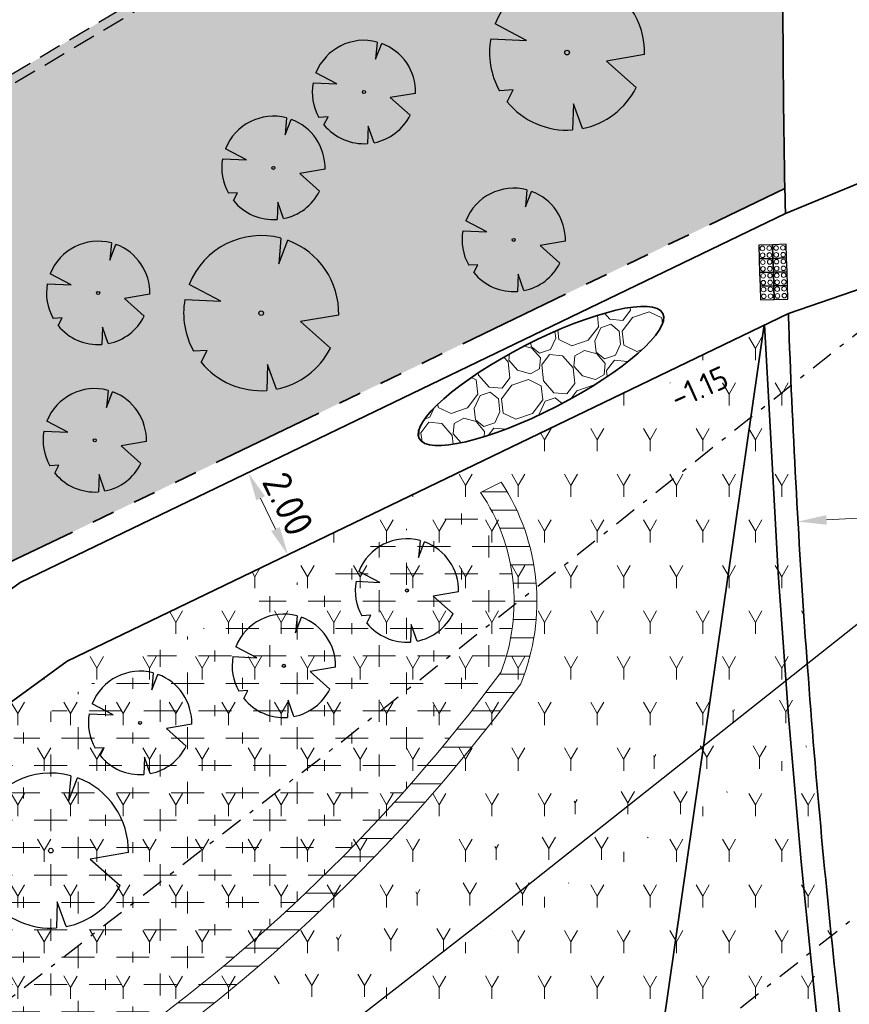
# Model space of a CAD drawing. Header units: metres. Extents: x 103263 to 106611, y 426963 to 428812.
# Tile 50 of 74: x 104462 to 104480, y 427813 to 427834. Entities that reach past the tile are written whole.
import ezdxf

# ---------------------------------------------------------------- set-up
doc = ezdxf.new("R2010")
doc.units = ezdxf.units.M
for name, pattern in [('DASHDOT', [1, 0.5, -0.25, 0, -0.25]), ('DASHED', [0.75, 0.5, -0.25]), ('VH-RWSBAND_110X220', [24, 10, -2, 2, -2, 2, -2, 2, -2])]:
    doc.linetypes.add(name, pattern=pattern)
doc.layers.add('kc-nieuwe-gasleiding-25-03-2004', color=30, linetype='Continuous')
for name, color, linetype, lineweight in [('N-GV-GW-TALUD_TEEN-G', 3, 'Continuous', 35), ('N-WE-GR-BOOM-S', 7, 'Continuous', 25), ('N-WE-GW-HOOGTE_AFWERKHOOGTE-T25', 7, 'Continuous', 25), ('N-WE-IE-INSTAPMARKERING-S', 7, 'Continuous', 0), ('N-WE-VH-KANTOPSLUITING_TROTTOIRBAND_RWS_110 220-G', 210, 'VH-RWSBAND_110X220', 35), ('N-WE-VH-KANTVERHARDING-G', 210, 'Continuous', 35), ('N-WE-VH-KANTVERHARDING-M', 7, 'Continuous', 18), ('N-WE-VH-VERHARDING_BETONSTRAATSTEEN-G', 252, 'Continuous', 35), ('N-WE-VH-VERHARDING_HALFVERHARDING-A-250', 252, 'Continuous', 18), ('N-WE-VH-VERKEERSTEGEL-S', 7, 'Continuous', 25), ('N-XX-GR-BOS-A-250', 42, 'Continuous', 18), ('N-XX-GW-GROND_ZAND-WERK-AD-100', 7, 'Continuous', 18), ('N-XX-VH-KANTVERHARDING-G', 210, 'Continuous', 35), ('toekomstig', 254, 'DASHED', 25)]:
    doc.layers.add(name, color=color, linetype=linetype, lineweight=lineweight)
doc.layers.add('N-WE-GR-BEPLANTING-A-250', color=7, linetype='Continuous', lineweight=18, true_color=0x00a500)
doc.layers.add('N-WE-GR-GRAS-A-250', color=7, linetype='Continuous', lineweight=18, true_color=0x7ca500)
doc.layers.add('N-WE-VH-VERHARDING-AP_GROEN4', color=7, linetype='Continuous', true_color=0x004700)
doc.styles.add('fase3$0$STANDARD', font='ISO')
doc.styles.add('NLCS-ISO-M200-T25', font='NLCS-ISO.ttf', dxfattribs={"height": 0.5})
doc.styles.add('NLCS-ISO-M250-T25', font='NLCS-ISO.ttf', dxfattribs={"height": 0.625})
doc.linetypes.add('fase3$0$GASLEIDING', pattern='A,5,-1,["X",fase3$0$STANDARD,S=1,R=0,X=-0.2,Y=-0.5],-1', length=7)
doc.dimstyles.new('NLCS-M250-T25-PIJL_L2_H1', dxfattribs={"dimscale": 0.25, "dimtxt": 2.5, "dimasz": 2.5, "dimexe": 2, "dimexo": 2, "dimgap": 0.7, "dimtad": 1, "dimzin": 0, "dimdsep": 46, "dimtxsty": 'NLCS-ISO-M250-T25', "dimcen": 0, "dimdle": 2, "dimclrd": 256, "dimclre": 256, "dimclrt": 256, "dimadec": 1, "dimazin": 0, "dimtfac": 1, "dimtdec": 3, "dimtofl": 0, "dimtmove": 0, "dimatfit": 3, "dimfxl": 2, "dimfxlon": 1, "dimtfillclr": 256, "dimtolj": 1, "dimtzin": 0, "dimlwd": -1, "dimlwe": -1, "dimarcsym": 0})
pattern_1 = [(60.00000000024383, (104639.955648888, 427910.1806441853), (-0.5773504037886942, 0.9999997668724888), [0.288676, -0.8660260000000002]), (120.0000000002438, (104639.955648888, 427910.1806441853), (-1.154700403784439, -2.331299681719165e-07), [0.288676, -0.8660260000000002]), (270, (104639.955648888, 427910.1806441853), (0.5773500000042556, -0.9999999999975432), [0.25, -1.75])]
pattern_2 = [(60.00000000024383, (104664.6892993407, 427702.1373207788), (-0.5773504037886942, 0.9999997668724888), [0.288676, -0.8660260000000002]), (120.0000000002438, (104664.6892993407, 427702.1373207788), (-1.154700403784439, -2.331299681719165e-07), [0.288676, -0.8660260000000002]), (270, (104664.6892993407, 427702.1373207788), (0.5773500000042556, -0.9999999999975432), [0.25, -1.75])]

# ---------------------------------------------------------------- blocks, each defined once
blk = doc.blocks.new('*U340')
at = {"ltscale": 20, "flags": 128}
for points in [[(0.5793388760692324, 2.190296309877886), (0.512674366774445, 1.442929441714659), (0.7783564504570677, 2.127719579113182)], [(-2.229457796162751, 0.4031898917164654), (-1.183538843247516, 0.3534729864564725), (-2.105046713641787, 0.837744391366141)], [(2.264866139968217, -0.05835501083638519), (1.153274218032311, -0.2475629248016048), (2.022349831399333, -1.021356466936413)], [(-1.754058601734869, -1.433978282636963), (-1.575691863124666, -1.088303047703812), (-1.973252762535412, -1.113243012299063)], [(0.446271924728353, -2.221250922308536), (0.1886407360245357, -1.498573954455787), (0.1622557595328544, -2.259803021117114)]]:
    blk.add_lwpolyline(points, dxfattribs=at)
blk.add_lwpolyline([(2.26486297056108, -0.05835493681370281, 0.3219436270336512), (0.7783549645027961, 2.127715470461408, 0.3219436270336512)], format="xyb", dxfattribs=at)
blk.add_circle((0, 0), 0.0675)
at = {"ltscale": 20}
for start, end in [(75.18440999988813, 158.298953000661), (169.7490490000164, 209.4302330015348), (281.3600670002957, 333.2046490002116), (219.2666920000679, 274.1068389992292)]:
    blk.add_arc((0, 0), 2.265614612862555, start, end, dxfattribs=at)
blk = doc.blocks.new('*U341')
at = {"ltscale": 20, "flags": 128}
for points in [[(0.5793388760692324, 2.190296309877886), (0.512674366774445, 1.442929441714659), (0.7783564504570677, 2.127719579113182)], [(-2.229457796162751, 0.4031898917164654), (-1.183538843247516, 0.3534729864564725), (-2.105046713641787, 0.837744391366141)], [(2.264866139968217, -0.05835501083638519), (1.153274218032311, -0.2475629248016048), (2.022349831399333, -1.021356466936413)], [(-1.754058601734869, -1.433978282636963), (-1.575691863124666, -1.088303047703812), (-1.973252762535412, -1.113243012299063)], [(0.446271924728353, -2.221250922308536), (0.1886407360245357, -1.498573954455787), (0.1622557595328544, -2.259803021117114)]]:
    blk.add_lwpolyline(points, dxfattribs=at)
blk.add_lwpolyline([(2.26486297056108, -0.05835493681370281, 0.3219436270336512), (0.7783549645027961, 2.127715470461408, 0.3219436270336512)], format="xyb", dxfattribs=at)
blk.add_circle((0, 0), 0.0675)
at = {"ltscale": 20}
for start, end in [(75.18440999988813, 158.298953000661), (169.7490490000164, 209.4302330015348), (281.3600670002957, 333.2046490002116), (219.2666920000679, 274.1068389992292)]:
    blk.add_arc((0, 0), 2.265614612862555, start, end, dxfattribs=at)
blk = doc.blocks.new('*U363')
at = {"ltscale": 20, "flags": 128}
for points in [[(0.5793388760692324, 2.190296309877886), (0.512674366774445, 1.442929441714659), (0.7783564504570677, 2.127719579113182)], [(-2.229457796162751, 0.4031898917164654), (-1.183538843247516, 0.3534729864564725), (-2.105046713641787, 0.837744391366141)], [(2.264866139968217, -0.05835501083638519), (1.153274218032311, -0.2475629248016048), (2.022349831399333, -1.021356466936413)], [(-1.754058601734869, -1.433978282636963), (-1.575691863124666, -1.088303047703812), (-1.973252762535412, -1.113243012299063)], [(0.446271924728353, -2.221250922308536), (0.1886407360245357, -1.498573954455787), (0.1622557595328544, -2.259803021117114)]]:
    blk.add_lwpolyline(points, dxfattribs=at)
blk.add_lwpolyline([(2.26486297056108, -0.05835493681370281, 0.3219436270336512), (0.7783549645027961, 2.127715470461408, 0.3219436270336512)], format="xyb", dxfattribs=at)
blk.add_circle((0, 0), 0.0675)
at = {"ltscale": 20}
for start, end in [(75.18440999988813, 158.298953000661), (169.7490490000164, 209.4302330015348), (281.3600670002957, 333.2046490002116), (219.2666920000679, 274.1068389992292)]:
    blk.add_arc((0, 0), 2.265614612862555, start, end, dxfattribs=at)
blk = doc.blocks.new('*U196')
at = {"ltscale": 20, "flags": 128}
for points in [[(0.5793388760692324, 2.190296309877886), (0.512674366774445, 1.442929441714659), (0.7783564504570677, 2.127719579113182)], [(-2.229457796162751, 0.4031898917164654), (-1.183538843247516, 0.3534729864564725), (-2.105046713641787, 0.837744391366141)], [(2.264866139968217, -0.05835501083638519), (1.153274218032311, -0.2475629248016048), (2.022349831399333, -1.021356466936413)], [(-1.754058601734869, -1.433978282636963), (-1.575691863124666, -1.088303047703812), (-1.973252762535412, -1.113243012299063)], [(0.446271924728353, -2.221250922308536), (0.1886407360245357, -1.498573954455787), (0.1622557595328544, -2.259803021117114)]]:
    blk.add_lwpolyline(points, dxfattribs=at)
blk.add_lwpolyline([(2.26486297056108, -0.05835493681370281, 0.3219436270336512), (0.7783549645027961, 2.127715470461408, 0.3219436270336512)], format="xyb", dxfattribs=at)
blk.add_circle((0, 0), 0.0675)
at = {"ltscale": 20}
for start, end in [(75.18440999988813, 158.298953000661), (169.7490490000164, 209.4302330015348), (281.3600670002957, 333.2046490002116), (219.2666920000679, 274.1068389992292)]:
    blk.add_arc((0, 0), 2.265614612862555, start, end, dxfattribs=at)
blk = doc.blocks.new('*U197')
at = {"ltscale": 20, "flags": 128}
for points in [[(0.5793388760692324, 2.190296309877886), (0.512674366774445, 1.442929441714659), (0.7783564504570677, 2.127719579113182)], [(-2.229457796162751, 0.4031898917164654), (-1.183538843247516, 0.3534729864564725), (-2.105046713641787, 0.837744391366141)], [(2.264866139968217, -0.05835501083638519), (1.153274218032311, -0.2475629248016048), (2.022349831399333, -1.021356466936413)], [(-1.754058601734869, -1.433978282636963), (-1.575691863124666, -1.088303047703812), (-1.973252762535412, -1.113243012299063)], [(0.446271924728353, -2.221250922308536), (0.1886407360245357, -1.498573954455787), (0.1622557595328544, -2.259803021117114)]]:
    blk.add_lwpolyline(points, dxfattribs=at)
blk.add_lwpolyline([(2.26486297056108, -0.05835493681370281, 0.3219436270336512), (0.7783549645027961, 2.127715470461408, 0.3219436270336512)], format="xyb", dxfattribs=at)
blk.add_circle((0, 0), 0.0675)
at = {"ltscale": 20}
for start, end in [(75.18440999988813, 158.298953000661), (169.7490490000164, 209.4302330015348), (281.3600670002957, 333.2046490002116), (219.2666920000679, 274.1068389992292)]:
    blk.add_arc((0, 0), 2.265614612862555, start, end, dxfattribs=at)
blk = doc.blocks.new('*U318')
at = {"ltscale": 20, "flags": 128}
for points in [[(0.5793388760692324, 2.190296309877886), (0.512674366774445, 1.442929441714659), (0.7783564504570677, 2.127719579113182)], [(-2.229457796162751, 0.4031898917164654), (-1.183538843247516, 0.3534729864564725), (-2.105046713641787, 0.837744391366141)], [(2.264866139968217, -0.05835501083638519), (1.153274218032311, -0.2475629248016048), (2.022349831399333, -1.021356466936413)], [(-1.754058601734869, -1.433978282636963), (-1.575691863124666, -1.088303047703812), (-1.973252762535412, -1.113243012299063)], [(0.446271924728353, -2.221250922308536), (0.1886407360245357, -1.498573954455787), (0.1622557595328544, -2.259803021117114)]]:
    blk.add_lwpolyline(points, dxfattribs=at)
blk.add_lwpolyline([(2.26486297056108, -0.05835493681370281, 0.3219436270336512), (0.7783549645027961, 2.127715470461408, 0.3219436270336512)], format="xyb", dxfattribs=at)
blk.add_circle((0, 0), 0.0675)
at = {"ltscale": 20}
for start, end in [(75.18440999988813, 158.298953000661), (169.7490490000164, 209.4302330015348), (281.3600670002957, 333.2046490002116), (219.2666920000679, 274.1068389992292)]:
    blk.add_arc((0, 0), 2.265614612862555, start, end, dxfattribs=at)
blk = doc.blocks.new('*U186')
at = {"ltscale": 20, "flags": 128}
for points in [[(0.5793388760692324, 2.190296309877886), (0.512674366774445, 1.442929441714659), (0.7783564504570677, 2.127719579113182)], [(-2.229457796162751, 0.4031898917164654), (-1.183538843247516, 0.3534729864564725), (-2.105046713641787, 0.837744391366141)], [(2.264866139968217, -0.05835501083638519), (1.153274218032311, -0.2475629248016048), (2.022349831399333, -1.021356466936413)], [(-1.754058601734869, -1.433978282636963), (-1.575691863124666, -1.088303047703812), (-1.973252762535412, -1.113243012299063)], [(0.446271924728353, -2.221250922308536), (0.1886407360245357, -1.498573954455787), (0.1622557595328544, -2.259803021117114)]]:
    blk.add_lwpolyline(points, dxfattribs=at)
blk.add_lwpolyline([(2.26486297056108, -0.05835493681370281, 0.3219436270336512), (0.7783549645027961, 2.127715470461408, 0.3219436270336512)], format="xyb", dxfattribs=at)
blk.add_circle((0, 0), 0.0675)
at = {"ltscale": 20}
for start, end in [(75.18440999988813, 158.298953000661), (169.7490490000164, 209.4302330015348), (281.3600670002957, 333.2046490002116), (219.2666920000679, 274.1068389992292)]:
    blk.add_arc((0, 0), 2.265614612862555, start, end, dxfattribs=at)
blk = doc.blocks.new('*U187')
at = {"ltscale": 20, "flags": 128}
for points in [[(0.5793388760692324, 2.190296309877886), (0.512674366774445, 1.442929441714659), (0.7783564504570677, 2.127719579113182)], [(-2.229457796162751, 0.4031898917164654), (-1.183538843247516, 0.3534729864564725), (-2.105046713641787, 0.837744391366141)], [(2.264866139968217, -0.05835501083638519), (1.153274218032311, -0.2475629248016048), (2.022349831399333, -1.021356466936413)], [(-1.754058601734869, -1.433978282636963), (-1.575691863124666, -1.088303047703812), (-1.973252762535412, -1.113243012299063)], [(0.446271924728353, -2.221250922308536), (0.1886407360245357, -1.498573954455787), (0.1622557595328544, -2.259803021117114)]]:
    blk.add_lwpolyline(points, dxfattribs=at)
blk.add_lwpolyline([(2.26486297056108, -0.05835493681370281, 0.3219436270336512), (0.7783549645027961, 2.127715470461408, 0.3219436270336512)], format="xyb", dxfattribs=at)
blk.add_circle((0, 0), 0.0675)
at = {"ltscale": 20}
for start, end in [(75.18440999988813, 158.298953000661), (169.7490490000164, 209.4302330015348), (281.3600670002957, 333.2046490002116), (219.2666920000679, 274.1068389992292)]:
    blk.add_arc((0, 0), 2.265614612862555, start, end, dxfattribs=at)
blk = doc.blocks.new('*U188')
at = {"ltscale": 20, "flags": 128}
for points in [[(0.5793388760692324, 2.190296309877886), (0.512674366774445, 1.442929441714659), (0.7783564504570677, 2.127719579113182)], [(-2.229457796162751, 0.4031898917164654), (-1.183538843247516, 0.3534729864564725), (-2.105046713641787, 0.837744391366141)], [(2.264866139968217, -0.05835501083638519), (1.153274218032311, -0.2475629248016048), (2.022349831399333, -1.021356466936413)], [(-1.754058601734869, -1.433978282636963), (-1.575691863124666, -1.088303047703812), (-1.973252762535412, -1.113243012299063)], [(0.446271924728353, -2.221250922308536), (0.1886407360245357, -1.498573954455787), (0.1622557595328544, -2.259803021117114)]]:
    blk.add_lwpolyline(points, dxfattribs=at)
blk.add_lwpolyline([(2.26486297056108, -0.05835493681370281, 0.3219436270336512), (0.7783549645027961, 2.127715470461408, 0.3219436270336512)], format="xyb", dxfattribs=at)
blk.add_circle((0, 0), 0.0675)
at = {"ltscale": 20}
for start, end in [(75.18440999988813, 158.298953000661), (169.7490490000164, 209.4302330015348), (281.3600670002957, 333.2046490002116), (219.2666920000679, 274.1068389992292)]:
    blk.add_arc((0, 0), 2.265614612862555, start, end, dxfattribs=at)
blk = doc.blocks.new('*U140')
at = {"ltscale": 20, "flags": 128}
for points in [[(0.5793388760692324, 2.190296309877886), (0.512674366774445, 1.442929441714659), (0.7783564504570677, 2.127719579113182)], [(-2.229457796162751, 0.4031898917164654), (-1.183538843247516, 0.3534729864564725), (-2.105046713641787, 0.837744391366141)], [(2.264866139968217, -0.05835501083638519), (1.153274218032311, -0.2475629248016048), (2.022349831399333, -1.021356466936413)], [(-1.754058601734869, -1.433978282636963), (-1.575691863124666, -1.088303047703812), (-1.973252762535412, -1.113243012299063)], [(0.446271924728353, -2.221250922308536), (0.1886407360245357, -1.498573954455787), (0.1622557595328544, -2.259803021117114)]]:
    blk.add_lwpolyline(points, dxfattribs=at)
blk.add_lwpolyline([(2.26486297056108, -0.05835493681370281, 0.3219436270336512), (0.7783549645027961, 2.127715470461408, 0.3219436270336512)], format="xyb", dxfattribs=at)
blk.add_circle((0, 0), 0.0675)
at = {"ltscale": 20}
for start, end in [(75.18440999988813, 158.298953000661), (169.7490490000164, 209.4302330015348), (281.3600670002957, 333.2046490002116), (219.2666920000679, 274.1068389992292)]:
    blk.add_arc((0, 0), 2.265614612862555, start, end, dxfattribs=at)
blk = doc.blocks.new('*U155')
at = {"ltscale": 20, "flags": 128}
for points in [[(0.5793388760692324, 2.190296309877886), (0.512674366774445, 1.442929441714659), (0.7783564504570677, 2.127719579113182)], [(-2.229457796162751, 0.4031898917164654), (-1.183538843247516, 0.3534729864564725), (-2.105046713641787, 0.837744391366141)], [(2.264866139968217, -0.05835501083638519), (1.153274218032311, -0.2475629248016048), (2.022349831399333, -1.021356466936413)], [(-1.754058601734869, -1.433978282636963), (-1.575691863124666, -1.088303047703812), (-1.973252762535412, -1.113243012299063)], [(0.446271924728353, -2.221250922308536), (0.1886407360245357, -1.498573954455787), (0.1622557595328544, -2.259803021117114)]]:
    blk.add_lwpolyline(points, dxfattribs=at)
blk.add_lwpolyline([(2.26486297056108, -0.05835493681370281, 0.3219436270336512), (0.7783549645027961, 2.127715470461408, 0.3219436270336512)], format="xyb", dxfattribs=at)
blk.add_circle((0, 0), 0.0675)
at = {"ltscale": 20}
for start, end in [(75.18440999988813, 158.298953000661), (169.7490490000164, 209.4302330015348), (281.3600670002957, 333.2046490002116), (219.2666920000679, 274.1068389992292)]:
    blk.add_arc((0, 0), 2.265614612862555, start, end, dxfattribs=at)
blk = doc.blocks.new('*D499')
at = {"layer": 'Defpoints', "color": 0, "ltscale": 0.1, "transparency": 16777216}
for p in [(104467.4016285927, 427824.5716974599), (104468.2704436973, 427822.7702646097), (104467.9590988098, 427822.6201057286)]:
    blk.add_point(p, dxfattribs=at)
at = {"layer": 'N-WE-VH-KANTVERHARDING-M', "ltscale": 0.1, "transparency": 16777216}
for p, q in [((104467.0902837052, 427824.4215385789), (104466.6399254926, 427824.2043348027)), ((104467.3617884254, 427823.8585908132), (104467.6875940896, 427823.1830534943)), ((104467.9590988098, 427822.6201057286), (104467.5087405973, 427822.4029019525))]:
    blk.add_line(p, q, dxfattribs=at)
for points in [[(104467.455613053, 427823.9038415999), (104467.2679637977, 427823.8133400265), (104467.0902837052, 427824.4215385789)], [(104467.7814187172, 427823.228304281), (104467.593769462, 427823.1378027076), (104467.9590988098, 427822.6201057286)]]:
    blk.add_solid(points, dxfattribs=at)
at = {"layer": 'N-WE-VH-KANTVERHARDING-M', "ltscale": 0.1, "transparency": 16777216, "insert": (104467.9637905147, 427823.7325958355), "char_height": 0.625, "attachment_point": 5, "rotation": 295.74760150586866, "style": 'NLCS-ISO-M250-T25'}
blk.add_mtext('\\A1;2.00', dxfattribs=at)
blk = doc.blocks.new('SVH-VERKEERSTEGEL_300X300_NOPPENTEGEL')
blk.add_3dface([(-0.15, -0.3), (0.15, -0.3), (0.15, 5.551115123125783e-17), (-0.15, 5.551115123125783e-17)])
at = {"layer": 'N-WE-IE-INSTAPMARKERING-S'}
for centre, radius in [((-0.07500000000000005, -0.07499999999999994), 0.05000000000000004), ((-0.07500000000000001, -0.225), 0.05000000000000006), ((0.075, -0.07499999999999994), 0.05000000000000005), ((0.075, -0.225), 0.05000000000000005)]:
    blk.add_circle(centre, radius, dxfattribs=at)
blk = doc.blocks.new('*D467')
at = {"layer": 'Defpoints', "color": 0, "ltscale": 0.1, "transparency": 16777216}
for p in [(104483.1325649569, 427823.5772109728), (104483.1325649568, 427823.577210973), (104479.1391862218, 427823.3471528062)]:
    blk.add_point(p, dxfattribs=at)
at = {"layer": 'N-WE-VH-KANTVERHARDING-M', "ltscale": 0.1, "transparency": 16777216}
for p, q in [((104483.1325649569, 427823.577210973), (104483.1038076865, 427824.0763833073)), ((104479.1391862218, 427823.3471528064), (104479.1104289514, 427823.8463251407)), ((104479.7631516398, 427823.3830993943), (104482.5085995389, 427823.541264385))]:
    blk.add_line(p, q, dxfattribs=at)
for points in [[(104482.5026084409, 427823.6452586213), (104482.5145906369, 427823.4372701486), (104483.1325649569, 427823.577210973)], [(104479.7571605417, 427823.4870936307), (104479.7691427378, 427823.2791051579), (104479.1391862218, 427823.3471528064)]]:
    blk.add_solid(points, dxfattribs=at)
at = {"layer": 'N-WE-VH-KANTVERHARDING-M', "ltscale": 0.1, "transparency": 16777216, "insert": (104481.1078372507, 427823.9488749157), "char_height": 0.625, "attachment_point": 5, "rotation": 3.2971599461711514, "style": 'NLCS-ISO-M250-T25'}
blk.add_mtext('\\A1;4.00', dxfattribs=at)

msp = doc.modelspace()

# ---------------------------------------------------------------- hatches: boundary and pattern name
at = {"layer": 'N-WE-GR-BEPLANTING-A-250'}
h = msp.add_hatch(dxfattribs=at)
h.set_pattern_fill('AGR-BEPLANTING_SOORT_01', color=256, scale=0.2, angle=2.438340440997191e-10, style=0, pattern_type=2)
h.set_pattern_definition(pattern_1)
edge = h.paths.add_edge_path()
edge.add_line((104659.3303647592, 427926.4612525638), (104651.7230013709, 427930.1607831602))
edge.add_line((104651.7230013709, 427930.1607831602), (104630.4938774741, 427940.376883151))
edge.add_line((104630.4938774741, 427940.376883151), (104615.8207720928, 427939.2164508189))
edge.add_line((104615.8207720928, 427939.2164508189), (104614.2376933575, 427936.9417769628))
edge.add_line((104614.2376933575, 427936.9417769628), (104618.9005509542, 427931.7673681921))
edge.add_line((104618.9005509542, 427931.7673681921), (104620.0012690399, 427927.1015558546))
edge.add_line((104620.0012690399, 427927.1015558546), (104630.0898014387, 427928.1712134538))
edge.add_line((104630.0898014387, 427928.1712134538), (104636.2878124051, 427922.2964945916))
edge.add_line((104636.2878124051, 427922.2964945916), (104635.6264533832, 427916.4450273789))
edge.add_line((104635.6264533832, 427916.4450273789), (104649.3272545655, 427918.542081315))
edge.add_line((104649.3272545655, 427918.542081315), (104660.6366545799, 427913.9924327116))
edge.add_line((104660.6366545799, 427913.9924327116), (104663.6131149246, 427914.9011601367))
edge.add_line((104663.6131149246, 427914.9011601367), (104665.8010621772, 427914.1757056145))
edge.add_line((104665.8010621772, 427914.1757056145), (104667.1001514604, 427911.8641044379))
edge.add_line((104667.1001514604, 427911.8641044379), (104668.6199794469, 427908.9346376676))
edge.add_line((104668.6199794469, 427908.9346376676), (104670.7094656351, 427905.0285698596))
edge.add_line((104670.7094656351, 427905.0285698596), (104666.1406019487, 427898.7868442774))
edge.add_line((104666.1406019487, 427898.7868442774), (104659.3938611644, 427895.167689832))
edge.add_line((104659.3938611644, 427895.167689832), (104659.8848710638, 427894.6055145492))
edge.add_arc((2471945.486461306, 2366238.399359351), 3059610.724035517, 219.310766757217, 219.311095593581)
edge.add_arc((104633.1765330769, 427844.6214640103), 52.49880512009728, 34.46647924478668, 43.892134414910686, ccw=False)
edge.add_arc((104561.2641716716, 427811.9097585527), 131.0209486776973, 20.525008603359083, 28.4523627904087, ccw=False)
edge.add_arc((104687.2521040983, 427859.0575428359), 3.499999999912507, 200.2204952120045, 290.1774694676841)
edge.add_arc((104734.3333150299, 427775.8055196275), 92.1906331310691, 116.25824959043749, 119.84127220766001, ccw=False)
edge.add_line((104693.54653613, 427858.4829137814), (104693.7189308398, 427859.7056682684))
edge.add_line((104693.7189308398, 427859.7056682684), (104675.3548332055, 427897.7132286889))
edge.add_line((104675.3548332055, 427897.7132286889), (104665.2685288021, 427916.3479826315))
edge.add_line((104665.2685288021, 427916.3479826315), (104661.1353112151, 427923.4013750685))
edge.add_line((104661.1353112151, 427923.4013750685), (104659.3303647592, 427926.4612525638))
edge = h.paths.add_edge_path()
edge.add_line((104670.1550383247, 427924.7248936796), (104658.9175619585, 427940.3055199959))
edge.add_line((104658.9175619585, 427940.3055199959), (104653.2284554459, 427936.5817013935))
edge.add_arc((104651.4900431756, 427939.1483963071), 3.100000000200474, 210.78231766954, 304.10962921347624, ccw=False)
edge.add_arc((104006.7206265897, 427555.0583306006), 747.4016849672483, 30.78231766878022, 33.22624458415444)
edge.add_line((104631.9321601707, 427964.5944303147), (104627.9856486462, 427961.7680270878))
edge.add_line((104627.9856486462, 427961.7680270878), (104626.3177951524, 427960.5509960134))
edge.add_line((104626.3177951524, 427960.5509960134), (104625.9700455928, 427960.9459651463))
edge.add_line((104625.9700455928, 427960.9459651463), (104624.1400822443, 427949.0979709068))
edge.add_line((104624.1400822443, 427949.0979709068), (104623.8429765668, 427947.1743769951))
edge.add_line((104623.8429765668, 427947.1743769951), (104618.5678430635, 427941.9415107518))
edge.add_line((104618.5678430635, 427941.9415107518), (104631.1659005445, 427942.9378365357))
edge.add_line((104631.1659005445, 427942.9378365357), (104634.7839139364, 427941.1783634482))
edge.add_line((104634.7839139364, 427941.1783634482), (104651.5656544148, 427933.0172491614))
edge.add_line((104651.5656544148, 427933.0172491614), (104660.8855343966, 427928.4849060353))
edge.add_line((104660.8855343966, 427928.4849060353), (104667.4835066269, 427917.5208487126))
edge.add_line((104667.4835066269, 427917.5208487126), (104673.5438381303, 427906.5821909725))
edge.add_line((104673.5438381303, 427906.5821909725), (104680.5943660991, 427892.6833740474))
edge.add_line((104680.5943660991, 427892.6833740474), (104687.9966658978, 427877.3128729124))
edge.add_line((104687.9966658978, 427877.3128729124), (104695.9848212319, 427860.7641181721))
edge.add_line((104695.9848212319, 427860.7641181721), (104701.3449330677, 427863.4087762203))
edge.add_line((104701.3449330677, 427863.4087762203), (104685.8327935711, 427895.5793691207))
edge.add_line((104685.8327935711, 427895.5793691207), (104682.0114505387, 427903.4467681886))
edge.add_line((104682.0114505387, 427903.4467681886), (104677.8967674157, 427911.1612343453))
edge.add_line((104677.8967674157, 427911.1612343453), (104670.1550383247, 427924.7248936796))
h = msp.add_hatch(dxfattribs=at)
h.set_pattern_fill('AGR-BEPLANTING_SOORT_01', color=256, scale=0.2, angle=2.438340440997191e-10, style=0, pattern_type=2)
h.set_pattern_definition(pattern_2)
edge = h.paths.add_edge_path()
edge.add_line((104458.5594570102, 427803.213279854), (104468.3481725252, 427813.8498574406))
edge.add_line((104468.3481725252, 427813.8498574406), (104479.3493798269, 427820.1474798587))
edge.add_arc((104677.9371828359, 427834.7998931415), 199.1276191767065, 181.9826556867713, 184.2198108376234, ccw=False)
edge.add_line((104478.9287722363, 427827.9106820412), (104463.1626539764, 427820.3068228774))
edge.add_line((104463.1626539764, 427820.3068228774), (104448.1884372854, 427809.3916026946))
edge.add_line((104448.1884372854, 427809.3916026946), (104449.7464400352, 427805.4021993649))
edge.add_line((104449.7464400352, 427805.4021993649), (104452.3149181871, 427803.1190763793))
edge.add_line((104452.3149181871, 427803.1190763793), (104455.0627006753, 427804.1546745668))
edge.add_line((104455.0627006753, 427804.1546745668), (104457.0560554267, 427804.229744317))
edge.add_line((104457.0560554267, 427804.229744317), (104458.5594570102, 427803.213279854))
h = msp.add_hatch(dxfattribs=at)
h.set_pattern_fill('AGR-BEPLANTING_SOORT_01', color=256, scale=0.2, angle=2.438340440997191e-10, style=0, pattern_type=2)
h.set_pattern_definition(pattern_1)
edge = h.paths.add_edge_path()
edge.add_arc((104677.9371828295, 427834.7998931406), 199.1276191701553, 184.2198108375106, 184.6973228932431, ccw=False)
edge.add_line((104479.3493798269, 427820.1474798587), (104468.3481725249, 427813.8498574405))
edge.add_line((104468.3481725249, 427813.8498574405), (104458.5594570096, 427803.2132798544))
edge.add_line((104458.5594570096, 427803.2132798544), (104459.7898345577, 427802.3351313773))
edge.add_line((104459.7898345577, 427802.3351313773), (104469.2947711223, 427812.6633501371))
edge.add_line((104469.2947711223, 427812.6633501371), (104479.4783906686, 427818.4929458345))
h = msp.add_hatch(dxfattribs=at)
h.set_pattern_fill('AGR-BEPLANTING_SOORT_01', color=256, scale=0.2, angle=2.438340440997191e-10, style=0, pattern_type=2)
h.set_pattern_definition(pattern_2)
edge = h.paths.add_edge_path()
edge.add_line((104459.7898345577, 427802.3351313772), (104460.1182386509, 427801.3882866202))
edge.add_line((104460.1182386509, 427801.3882866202), (104459.47326257, 427799.8099377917))
edge.add_line((104459.47326257, 427799.8099377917), (104460.2007866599, 427795.6193121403))
edge.add_line((104460.2007866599, 427795.6193121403), (104465.7297605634, 427799.0374132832))
edge.add_line((104465.7297605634, 427799.0374132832), (104480.0372508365, 427812.7221751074))
edge.add_arc((104677.9371828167, 427834.7998931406), 199.1276191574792, 184.6973228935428, 186.365596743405, ccw=False)
edge.add_line((104479.4783906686, 427818.4929458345), (104469.2947711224, 427812.6633501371))
edge.add_line((104469.2947711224, 427812.6633501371), (104459.7898345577, 427802.3351313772))
at = {"layer": 'N-WE-GR-GRAS-A-250'}
h = msp.add_hatch(dxfattribs=at)
h.set_pattern_fill('AGR-GRAS_01-SO', color=256, scale=0.05, angle=-43.67094639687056, pattern_type=2)
h.set_pattern_definition([(316.3290536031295, (0, 0), (1.76729138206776, 0.04100208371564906), [0.1499999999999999, -0.9999999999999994]), (1.329053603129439, (0.5342876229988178, -0.1644285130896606), (1.508993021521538, 1.785480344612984), [0.15, -1]), (346.3290536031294, (0.1759090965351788, 0.03944603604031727), (1.315684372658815, 0.9664236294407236), [0.15, -1]), (331.3290536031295, (0.7036363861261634, 0.1577841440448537), (0.9740066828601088, 0.3221971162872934), [0.15, -1]), (91.3290536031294, (1.870952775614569, 1.670190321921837), (-0.5870817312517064, -0.5637686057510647), [0.15, -1]), (106.3290536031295, (1.430233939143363, -0.6741148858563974), (-0.3111394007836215, -0.7163743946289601), [0.15, -1]), (121.3290536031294, (0.251521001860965, -0.1709888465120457), (-0.4753752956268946, -0.7576399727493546), [0.15, -1]), (41.32905360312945, (0.7069165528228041, 0.01640083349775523), (0.1086561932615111, 1.693574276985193), [0.1499999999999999, -0.9999999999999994]), (56.32905360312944, (0, 0), (-0.3333754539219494, 1.663989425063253), [0.1499999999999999, -0.9999999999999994])])
edge = h.paths.add_edge_path()
edge.add_line((104419.064513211, 427791.2372053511), (104418.8635039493, 427791.516360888))
edge.add_line((104418.8635039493, 427791.516360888), (104422.0884934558, 427793.8834319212))
edge.add_line((104422.0884934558, 427793.8834319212), (104422.2961537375, 427793.5950396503))
edge.add_line((104422.2961537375, 427793.5950396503), (104461.8314993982, 427822.4403871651))
edge.add_line((104461.8314993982, 427822.4403871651), (104478.8528189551, 427830.6496187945))
edge.add_arc((104677.9371792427, 427834.7998931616), 199.1276155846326, 179.1085739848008, 181.1942613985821, ccw=False)
edge.add_line((104478.8336637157, 427837.8978591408), (104478.6336879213, 427837.900970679))
edge.add_line((104478.6336879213, 427837.900970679), (104478.6693229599, 427839.6804450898))
edge.add_arc((104476.8698626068, 427839.7245182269), 1.800000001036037, 358.5969682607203, 480.755562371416)
edge.add_line((104475.9493848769, 427841.2713604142), (104465.9471072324, 427835.552487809))
edge.add_line((104465.9471072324, 427835.552487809), (104463.7069282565, 427834.2195264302))
edge.add_line((104463.7069282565, 427834.2195264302), (104456.0642728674, 427829.671959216))
edge.add_line((104456.0642728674, 427829.671959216), (104452.0547447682, 427827.2861917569))
edge.add_line((104452.0547447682, 427827.2861917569), (104445.1413092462, 427823.0609136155))
edge.add_line((104445.1413092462, 427823.0609136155), (104437.467556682, 427816.7051406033))
edge.add_line((104437.467556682, 427816.7051406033), (104434.4840667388, 427814.0124481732))
edge.add_line((104434.4840667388, 427814.0124481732), (104428.2251185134, 427808.6251055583))
edge.add_line((104428.2251185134, 427808.6251055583), (104425.339902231, 427806.1416773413))
edge.add_line((104425.339902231, 427806.1416773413), (104422.2036273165, 427803.3648622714))
edge.add_line((104422.2036273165, 427803.3648622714), (104418.5586389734, 427800.3047559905))
edge.add_line((104418.5586389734, 427800.3047559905), (104412.5979190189, 427795.1741111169))
edge.add_line((104412.5979190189, 427795.1741111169), (104410.1509845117, 427792.8040459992))
edge.add_line((104410.1509845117, 427792.8040459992), (104405.7313391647, 427788.9998695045))
edge.add_line((104405.7313391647, 427788.9998695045), (104402.4559373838, 427786.7163592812))
edge.add_line((104402.4559373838, 427786.7163592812), (104407.3909090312, 427781.3385690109))
edge.add_line((104407.3909090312, 427781.3385690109), (104414.783028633, 427788.1133952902))
edge.add_line((104414.783028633, 427788.1133952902), (104419.064513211, 427791.2372053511))
at = {"layer": 'N-WE-VH-VERHARDING-AP_GROEN4', "ltscale": 0.1}
h = msp.add_hatch(dxfattribs=at)
h.set_pattern_fill('CROSS', color=256, scale=0.05, style=0)
h.set_pattern_definition([(0, (0, 0), (0.3175, 0.3175), [0.15875, -0.4762500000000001]), (90, (0.07937500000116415, -0.07937499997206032), (-0.3175, 0.3175), [0.15875, -0.4762500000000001])])
edge = h.paths.add_edge_path()
edge.add_line((104616.3031511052, 427898.4111352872), (104514.5060934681, 427822.8232005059))
edge.add_line((104514.5060934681, 427822.8232005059), (104506.4772524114, 427816.8619599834))
edge.add_line((104506.4772524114, 427816.8619599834), (104495.4362540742, 427811.1353249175))
edge.add_line((104495.4362540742, 427811.1353249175), (104485.0081029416, 427807.8090618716))
edge.add_line((104485.0081029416, 427807.8090618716), (104485.4945375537, 427805.8626231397))
edge.add_line((104485.4945375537, 427805.8626231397), (104492.8930932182, 427807.0920026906))
edge.add_line((104492.8930932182, 427807.0920026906), (104495.3592784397, 427807.5017958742))
edge.add_line((104495.3592784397, 427807.5017958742), (104478.6672123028, 427790.8218198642))
edge.add_line((104478.6672123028, 427790.8218198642), (104467.4953556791, 427783.5212851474))
edge.add_line((104467.4953556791, 427783.5212851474), (104471.9838235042, 427792.5770671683))
edge.add_line((104471.9838235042, 427792.5770671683), (104477.2196777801, 427800.9421077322))
edge.add_line((104477.2196777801, 427800.9421077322), (104480.93507058, 427805.0412878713))
edge.add_line((104480.93507058, 427805.0412878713), (104485.1279156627, 427805.8017034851))
edge.add_line((104485.1279156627, 427805.8017034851), (104485.5138987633, 427804.8205834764))
edge.add_line((104485.5138987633, 427804.8205834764), (104484.4810009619, 427807.7138504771))
edge.add_line((104484.4810009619, 427807.7138504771), (104480.5797122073, 427807.0094648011))
edge.add_line((104480.5797122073, 427807.0094648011), (104473.4876649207, 427799.6420197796))
edge.add_line((104473.4876649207, 427799.6420197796), (104462.6006172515, 427787.3014668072))
edge.add_line((104462.6006172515, 427787.3014668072), (104429.9924314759, 427760.0703343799))
edge.add_line((104429.9924314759, 427760.0703343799), (104423.5693831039, 427755.3011126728))
edge.add_line((104423.5693831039, 427755.3011126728), (104334.939285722, 427689.4912444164))
edge.add_arc((104360.2681902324, 427671.9290903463), 30.82178870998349, 145.2639484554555, 160.1290543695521)
edge.add_arc((104319.4444605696, 427686.8488553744), 12.64354380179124, 311.59388644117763, 339.42502296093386, ccw=False)
edge.add_line((104327.8378318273, 427677.3931418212), (104328.4529372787, 427676.013364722))
edge.add_line((104328.4529372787, 427676.013364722), (104328.8965215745, 427675.01339636))
edge.add_arc((104319.4025852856, 427686.8721073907), 15.19091351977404, 308.6803289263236, 339.460188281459)
edge.add_arc((104360.268190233, 427671.929090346), 28.32178871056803, 146.0781939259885, 160.1580718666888, ccw=False)
edge.add_line((104336.7667712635, 427687.7343749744), (104371.487508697, 427713.5152696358))
edge.add_line((104371.487508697, 427713.5152696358), (104381.9308486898, 427721.2696756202))
edge.add_line((104381.9308486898, 427721.2696756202), (104433.4961692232, 427759.5579942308))
edge.add_line((104433.4961692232, 427759.5579942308), (104466.7479692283, 427784.2120266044))
edge.add_line((104466.7479692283, 427784.2120266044), (104467.4953556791, 427783.5212851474))
edge.add_line((104467.4953556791, 427783.5212851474), (104478.6672123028, 427790.8218198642))
edge.add_line((104478.6672123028, 427790.8218198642), (104495.3592784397, 427807.5017958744))
edge.add_line((104495.3592784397, 427807.5017958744), (104498.8457424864, 427808.0811234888))
edge.add_line((104498.8457424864, 427808.0811234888), (104506.8013188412, 427813.9882693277))
edge.add_line((104506.8013188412, 427813.9882693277), (104507.566691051, 427814.5565707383))
edge.add_line((104507.566691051, 427814.5565707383), (104508.0715676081, 427817.9764749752))
edge.add_line((104508.0715676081, 427817.9764749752), (104506.4772524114, 427816.8619599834))
edge.add_line((104506.4772524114, 427816.8619599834), (104514.5060934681, 427822.823200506))
edge.add_line((104514.5060934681, 427822.823200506), (104518.0098381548, 427822.3109084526))
edge.add_line((104518.0098381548, 427822.3109084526), (104547.6430790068, 427844.3154588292))
edge.add_line((104547.6430790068, 427844.3154588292), (104558.0864189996, 427852.0698648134))
edge.add_line((104558.0864189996, 427852.0698648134), (104615.7866238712, 427894.9137912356))
edge.add_line((104615.7866238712, 427894.9137912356), (104616.3031511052, 427898.4111352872))
at = {"layer": 'N-WE-VH-VERHARDING_HALFVERHARDING-A-250', "ltscale": 0.25, "transparency": 33554541}
h = msp.add_hatch(dxfattribs=at)
h.set_pattern_fill('AVH-HALFVERHARDING_GRIND_01', color=256, scale=0.4, angle=34.27809365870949, pattern_type=2)
h.set_pattern_definition([(96.6261298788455, (104473.4418800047, 427833.3119815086), (-1.423681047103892, 0.1252377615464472), [0.3490799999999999, -1.39768]), (131.1420068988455, (104473.6031379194, 427831.9236228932), (-1.423692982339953, 0.1252363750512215), [0.3490800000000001, -2.1212]), (174.9728675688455, (104473.3734728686, 427832.1865059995), (0.2015368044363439, -1.735054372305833), [0.2855999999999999, -1.143559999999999]), (232.7952692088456, (104471.665283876, 427832.3367475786), (1.423708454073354, -0.1252341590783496), [0.2856, -1.73556]), (276.6261298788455, (104472.916289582, 427831.9840623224), (1.423681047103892, -0.1252377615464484), [0.3490799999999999, -1.39768]), (311.1420068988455, (104472.9565710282, 427831.6373189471), (1.423692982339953, -0.1252363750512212), [0.3490800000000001, -2.1212]), (354.9728675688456, (104473.1860532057, 427831.3743548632), (-0.2015368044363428, 1.735054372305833), [0.2855999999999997, -1.143559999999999]), (52.79526920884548, (104472.0470278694, 427831.4746461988), (-1.423708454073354, 0.1252341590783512), [0.2855999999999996, -1.735559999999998]), (96.6261298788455, (104473.1447865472, 427829.4849722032), (-1.222126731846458, -1.609814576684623), [0.3115599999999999, -1.43516]), (154.7359175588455, (104477.3798996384, 427829.4187665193), (-1.423685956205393, 0.1252350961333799), [0.3131999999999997, -4.632479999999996]), (198.4710498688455, (104472.8255871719, 427829.9281207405), (-2.645828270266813, -1.484585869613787), [0.38036, -3.91016]), (232.7952692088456, (104472.2649949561, 427831.5432533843), (0.201559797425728, -1.735079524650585), [0.37856, -1.64264]), (276.6261298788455, (104472.2359173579, 427829.506112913), (1.22212673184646, 1.609814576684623), [0.3133999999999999, -1.43328]), (154.7359175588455, (104476.8256824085, 427828.685717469), (-1.423685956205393, 0.1252350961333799), [0.3124399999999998, -4.633239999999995]), (198.4710498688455, (104472.9145211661, 427829.1816457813), (1.423698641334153, -0.1252272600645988), [0.37948, -3.91108]), (52.79526920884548, (104472.9145211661, 427829.1816457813), (-0.2015597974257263, 1.735079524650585), [0.3808399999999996, -1.640359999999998]), (140.5530532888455, (104476.642637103, 427827.3960019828), (1.625247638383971, -1.86029311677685), [0.23392, -5.819039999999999]), (198.4710498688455, (104471.9898189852, 427829.6555473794), (1.423698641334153, -0.1252272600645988), [0.23448, -4.05604]), (245.6464877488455, (104469.323135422, 427826.3616097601), (-1.020575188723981, -3.344904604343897), [0.3131599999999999, -5.125479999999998]), (276.6260886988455, (104476.1109036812, 427827.1851761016), (1.423680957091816, -0.125238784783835), [0.2520799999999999, -1.49464]), (140.5530532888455, (104476.3208265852, 427826.7859873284), (1.625247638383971, -1.86029311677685), [0.2342, -5.81876]), (198.4710498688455, (104472.0921649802, 427828.9782682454), (1.423698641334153, -0.1252272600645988), [0.2572, -4.03332]), (245.6464877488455, (104469.7587408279, 427826.0034286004), (-1.020575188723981, -3.344904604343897), [0.2687199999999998, -5.169919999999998]), (96.62608869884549, (104472.2029819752, 427829.2230589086), (-1.423680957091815, 0.1252387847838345), [0.2855999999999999, -1.46112]), (164.1256274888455, (104474.3249435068, 427830.4929165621), (-1.423678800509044, 0.1252333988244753), [0.2779199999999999, -8.812439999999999]), (209.2970869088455, (104474.0576416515, 427830.568917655), (-1.222131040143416, -1.609820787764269), [0.2439199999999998, -2.789959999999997]), (264.8229065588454, (104471.6022278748, 427825.4948848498), (0.2015396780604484, -1.735063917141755), [0.2247199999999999, -6.618199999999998]), (311.1420068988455, (104473.8246696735, 427830.225764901), (-0.2015459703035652, 1.735055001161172), [0.28564, -2.1846]), (164.1256274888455, (104474.2974567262, 427829.9296314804), (-1.423678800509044, 0.1252333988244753), [0.2961599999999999, -8.794199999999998]), (209.2970869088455, (104474.4911550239, 427830.0383252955), (-1.222131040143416, -1.609820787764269), [0.2221199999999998, -2.811759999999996]), (264.8229065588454, (104472.2701643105, 427825.3231364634), (0.2015396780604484, -1.735063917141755), [0.2404799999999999, -6.602439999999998]), (131.1420068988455, (104474.5128822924, 427830.2778321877), (0.2015459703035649, -1.735055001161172), [0.2856, -2.18464])])
edge = h.paths.add_edge_path()
edge.add_ellipse((104473.5065470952, 427826.5387566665), major_axis=(-2.668346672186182, -1.371103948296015), ratio=0.25, start_angle=0, end_angle=360)
at = {"layer": 'N-XX-GR-BOS-A-250', "ltscale": 0.1, "transparency": 33554541}
h = msp.add_hatch(dxfattribs=at)
h.set_pattern_fill('AGR-BOSPLANTSOEN', color=256, scale=0.6, pattern_type=2)
h.set_pattern_definition([(0, (0, 0), (0.6, 0.6), [0.72, -0.48]), (90, (0.3600000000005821, -0.2399999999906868), (-2.4, 1.469576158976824e-16), [0.48, -0.72]), (90, (0.9600000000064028, 0.3599999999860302), (-2.4, 1.469576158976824e-16), [0.48, -0.72]), (90, (1.559999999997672, -0.1199999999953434), (-2.4, 1.469576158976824e-16), [0.24, -0.96]), (90, (2.160000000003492, 0.4799999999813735), (-2.4, 1.469576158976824e-16), [0.24, -0.96])])
edge = h.paths.add_edge_path()
edge.add_arc((104468.6528483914, 427821.5957118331), 4.264834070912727, 338.6052168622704, 394.1020917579)
edge.add_line((104472.1843010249, 427823.9868730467), (104463.5046791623, 427819.7227487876))
edge.add_line((104463.5046791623, 427819.7227487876), (104450.0169082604, 427809.9829479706))
edge.add_arc((104452.9175869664, 427809.4344139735), 2.952088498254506, 169.2915121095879, 272.7700134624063)
edge.add_arc((104442.9597907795, 427841.9600759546), 36.88421575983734, 285.8930401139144, 323.5375389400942)
at = {"layer": 'N-XX-GW-GROND_ZAND-WERK-AD-100', "ltscale": 0.25, "transparency": 33554541}
h = msp.add_hatch(dxfattribs=at)
h.set_pattern_fill('AGW-WERK_ONTGRAVEN', color=256, scale=0.08, angle=45, pattern_type=2)
h.set_pattern_definition([(180, (0, 0), (0, -0.4), [])])
edge = h.paths.add_edge_path()
edge.add_arc((104468.6528483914, 427821.5957118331), 4.264834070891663, -21.394783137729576, 34.102091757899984, ccw=False)
edge.add_arc((104442.9597907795, 427841.9600759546), 36.88421575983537, 285.89304011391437, 323.5375389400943, ccw=False)
edge.add_arc((104452.9175869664, 427809.4344139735), 2.952088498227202, 169.2915121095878, 272.77001346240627, ccw=False)
edge.add_line((104450.0169082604, 427809.9829479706), (104449.4686962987, 427809.5829675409))
edge.add_arc((104452.9175869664, 427809.4344139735), 3.452088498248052, 177.5336317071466, 273.7581527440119)
edge.add_arc((104442.9597907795, 427841.9600759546), 37.38421575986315, 285.808091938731, 323.6363670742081)
edge.add_arc((104468.6505990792, 427821.5960332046), 4.767038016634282, 337.7977672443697, 393.2544941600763)
edge.add_line((104472.6370019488, 427824.2100805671), (104472.1843010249, 427823.9868730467))

# ---------------------------------------------------------------- linework, layer by layer
at = {"layer": 'kc-nieuwe-gasleiding-25-03-2004', "linetype": 'DASHDOT'}
for points in [[(104092.1699711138, 427537.207228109), (104122.2486645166, 427558.4163071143), (104124.6199711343, 427560.0872281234), (104128.4267485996, 427562.7737836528), (104190.3068128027, 427607.8319857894), (104193.6955990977, 427610.3011017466), (104212.5323466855, 427624.0087360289), (104216.002059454, 427626.5485257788), (104238.3005656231, 427642.7801591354), (104259.813437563, 427658.716002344), (104285.2817734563, 427666.3924866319), (104300.4148551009, 427677.7136367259), (104303.8655740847, 427680.2941745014), (104322.6169781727, 427694.3143661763), (104324.4852589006, 427697.1764132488), (104337.5297078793, 427717.0907311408), (104369.1174279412, 427741.0777837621), (104469.1264369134, 427818.5160438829), (104547.486943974, 427880.6247416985), (104611.0118281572, 427931.8938563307), (104646.3386961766, 427928.2729089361)], [(104097.9300295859, 427529.0327723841), (104128.0113355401, 427550.2436929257), (104130.3800295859, 427551.9127723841), (104134.2532525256, 427554.6462171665), (104196.1931871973, 427599.7480142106), (104199.5844013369, 427602.21889857), (104218.4276534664, 427615.9312640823), (104221.897940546, 427618.4714742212), (104244.2194343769, 427634.7198408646), (104264.366562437, 427649.6439976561), (104289.8582265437, 427657.327513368), (104306.4051448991, 427669.7063632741), (104309.8544260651, 427672.2858256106), (104330.0230218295, 427687.3656338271), (104332.8547410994, 427691.7035867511), (104344.9502921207, 427710.1692688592), (104375.2025720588, 427733.1422162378), (104475.2935630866, 427810.6439561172), (104553.733056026, 427872.8152583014), (104614.0881718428, 427921.5261436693), (104641.2013038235, 427918.7470910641)]]:
    msp.add_lwpolyline(points, dxfattribs=at)
at = {"layer": 'kc-nieuwe-gasleiding-25-03-2004', "linetype": 'fase3$0$GASLEIDING', "ltscale": 0.4}
msp.add_lwpolyline([(104095.05, 427533.12), (104125.13, 427554.33), (104127.5, 427556), (104131.34, 427558.71), (104193.25, 427603.79), (104196.64, 427606.26), (104215.48, 427619.97), (104218.95, 427622.51), (104241.26, 427638.75), (104262.09, 427654.18), (104287.57, 427661.86), (104303.41, 427673.71), (104306.86, 427676.29), (104326.32, 427690.84), (104328.67, 427694.44), (104341.24, 427713.63), (104372.16, 427737.11), (104472.21, 427814.58), (104550.61, 427876.72), (104612.55, 427926.71), (104643.77, 427923.51)], dxfattribs=at)
at = {"layer": 'N-GV-GW-TALUD_TEEN-G', "ltscale": 10, "flags": 128}
for points in [[(104474.4797645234, 427800.470051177), (104478.4000830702, 427827.6556999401)], [(104479.8286950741, 427810.2272241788), (104479.789752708, 427810.535089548), (104479.6126685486, 427811.9350579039), (104479.4343397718, 427813.6384527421), (104479.2072014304, 427815.8899652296), (104478.9292504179, 427819.0825308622), (104478.7065922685, 427822.2155987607), (104478.5294781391, 427825.4325484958), (104478.4068981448, 427827.6589867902)]]:
    msp.add_lwpolyline(points, dxfattribs=at)
at = {"layer": 'N-WE-VH-KANTOPSLUITING_TROTTOIRBAND_RWS_110 220-G', "ltscale": 0.25, "flags": 128}
msp.add_lwpolyline([(104422.2961537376, 427793.5950396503), (104461.8314993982, 427822.4403871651), (104478.8528189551, 427830.6496187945)], dxfattribs=at)
at = {"layer": 'N-WE-VH-KANTVERHARDING-G'}
for points in [[(104478.8462823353, 427838.6889248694, 0.009938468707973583), (104478.8528189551, 427830.6496187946, 0.0006897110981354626), (104478.8650265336, 427830.1003927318)], [(104478.9287722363, 427827.9106820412, 0.0006854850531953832), (104478.94841011, 427827.3650395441, 0.009076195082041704), (104479.3493798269, 427820.1474798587, 0.009363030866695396), (104480.0372508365, 427812.7221751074), (104480.2545585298, 427810.8543556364, 0.002727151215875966), (104480.5275268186, 427808.6993868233)]]:
    msp.add_lwpolyline(points, format="xyb", dxfattribs=at)
for points in [[(104407.7290125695, 427780.9701271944), (104415.100279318, 427787.725927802), (104462.089559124, 427822.009733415), (104478.8650265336, 427830.1003927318)], [(104409.0803320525, 427779.495699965), (104416.3692871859, 427786.1760615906), (104463.121798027, 427820.2871184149), (104478.928772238, 427827.910682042)]]:
    msp.add_lwpolyline(points, dxfattribs=at)
at = {"layer": 'N-WE-VH-VERHARDING_BETONSTRAATSTEEN-G'}
msp.add_ellipse((104473.5065470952, 427826.5387566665), major_axis=(-2.668346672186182, -1.371103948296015), ratio=0.25, dxfattribs=at)
at = {"layer": 'N-XX-GW-GROND_ZAND-WERK-AD-100', "ltscale": 0.25, "transparency": 33554541}
msp.add_lwpolyline([(104472.1843010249, 427823.9868730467, -0.2469975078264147), (104472.623788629, 427820.0399344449, -0.1657484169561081), (104453.0602526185, 427806.4857747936, -0.4849189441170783), (104450.0169082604, 427809.9829479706), (104449.4686962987, 427809.5829675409, 0.4464030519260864), (104453.1438545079, 427805.9897488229, 0.166572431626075), (104473.064189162, 427819.7946798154, 0.2468116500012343), (104472.6370019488, 427824.2100805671)], format="xyb", close=True, dxfattribs=at)
at = {"layer": 'N-XX-VH-KANTVERHARDING-G', "ltscale": 0.1}
for points in [[(104478.8650265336, 427830.1003927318), (104482.8336638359, 427831.7332082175)], [(104478.9287722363, 427827.9106820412), (104482.8879716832, 427829.2657471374)]]:
    msp.add_lwpolyline(points, dxfattribs=at)
at = {"layer": 'toekomstig', "flags": 128}
for points in [[(104475.8471125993, 427841.4432335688), (104448.8386915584, 427825.3725612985, 0.0435135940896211), (104441.7879728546, 427820.2992304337), (104407.7530525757, 427791.0039287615, -0.02547398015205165), (104403.2875381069, 427787.5399328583), (104367.3483378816, 427762.4842185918)], [(104475.9493822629, 427841.2713588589), (104448.940961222, 427825.2006865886, 0.04351359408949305), (104441.918445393, 427820.1476490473), (104407.8835251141, 427790.8523473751, -0.02547398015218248), (104403.4019187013, 427787.3758686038), (104367.462718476, 427762.3201543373)]]:
    msp.add_lwpolyline(points, format="xyb", dxfattribs=at)

# ---------------------------------------------------------------- block references
at = {"layer": 'N-WE-GR-BOOM-S'}
for name, p, xscale, yscale, zscale in [('*U363', (104474.0788324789, 427833.6252728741), 0.7499999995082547, 0.7499999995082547, 0.7499999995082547), ('*U318', (104469.6268022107, 427832.7619036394), 0.4999999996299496, 0.4999999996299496, 0.4999999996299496), ('*U155', (104467.6422008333, 427831.0989444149), 0.4999999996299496, 0.4999999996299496, 0.4999999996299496), ('*U188', (104472.909554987, 427829.5210359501), 0.4999999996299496, 0.4999999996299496, 0.4999999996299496), ('*U340', (104467.3740153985, 427827.9155282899), 0.7499999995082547, 0.7499999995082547, 0.7499999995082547), ('*U197', (104463.800935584, 427828.3582289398), 0.4999999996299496, 0.4999999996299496, 0.4999999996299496), ('*U341', (104463.7273232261, 427825.1281283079), 0.4999999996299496, 0.4999999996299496, 0.4999999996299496), ('*U186', (104470.5682195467, 427821.8373527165), 0.4999999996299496, 0.4999999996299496, 0.4999999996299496), ('*U140', (104467.8701703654, 427820.1858117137), 0.4999999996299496, 0.4999999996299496, 0.4999999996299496), ('*U187', (104464.7206502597, 427818.9353608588), 0.4999999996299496, 0.4999999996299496, 0.4999999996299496), ('*U196', (104462.7645310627, 427816.1355096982), 0.7499999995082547, 0.7499999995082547, 0.7499999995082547)]:
    msp.add_blockref(name, p, dxfattribs=dict(at, xscale=xscale, yscale=yscale, zscale=zscale))
at = {"layer": 'N-WE-VH-VERKEERSTEGEL-S', "rotation": 271.6557545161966}
for p in [(104478.5866490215, 427829.265478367), (104478.8865237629, 427829.2741466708), (104478.8951920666, 427828.9742719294), (104478.5953173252, 427828.9656036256), (104478.603985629, 427828.6657288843), (104478.9038603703, 427828.674397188), (104478.6126539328, 427828.3658541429), (104478.9125286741, 427828.3745224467)]:
    msp.add_blockref('SVH-VERKEERSTEGEL_300X300_NOPPENTEGEL', p, dxfattribs=at)

# ---------------------------------------------------------------- dimensions: what is measured, and where the dimension line sits
at = {"layer": 'N-WE-VH-KANTVERHARDING-M', "ltscale": 0.1}
for p1, p2, distance, picture, middle in [((104467.4016285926, 427824.5716974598), (104468.2704436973, 427822.7702646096), -0.34566360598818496, '*D499', (104467.9637905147, 427823.7325958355)), ((104479.1391862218, 427823.3471528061), (104483.1325649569, 427823.5772109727), 2.964151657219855e-10, '*D467', (104481.1078372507, 427823.9488749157))]:
    dim = msp.add_aligned_dim(p1=p1, p2=p2, distance=distance, dimstyle='NLCS-M250-T25-PIJL_L2_H1', dxfattribs=at)
    dim.commit()
    dim.dimension.update_dxf_attribs({"geometry": picture, "text_midpoint": middle})

# ---------------------------------------------------------------- next in the draw order: texts
at = {"layer": 'N-WE-GW-HOOGTE_AFWERKHOOGTE-T25', "insert": (104476.2861419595, 427826.2505626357), "char_height": 0.4999999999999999, "width": 0.9778270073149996, "attachment_point": 1, "rotation": 24.139886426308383, "style": 'NLCS-ISO-M200-T25', "bg_fill": 3, "box_fill_scale": 1.2, "bg_fill_color": 256, "bg_fill_transparency": 0}
msp.add_mtext('-1.15', dxfattribs=at)

doc.saveas('drawing.dxf')
